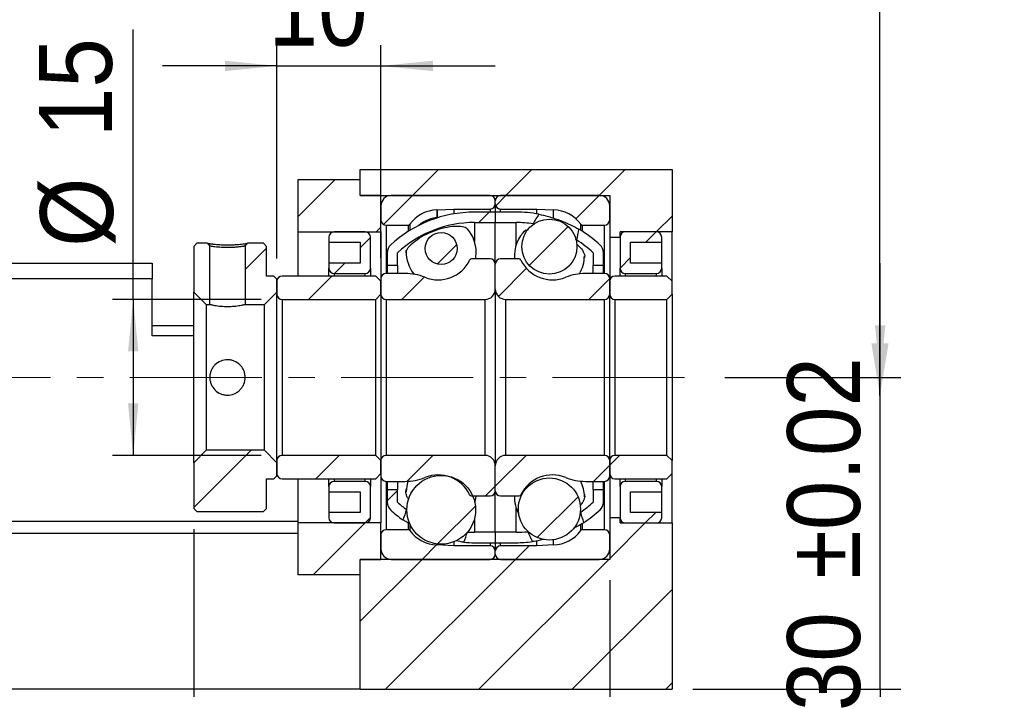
# Model space of a CAD drawing. Header units: millimetres. Extents: x 60 to 533, y 5 to 399.
# Tile 4 of 6: x 438 to 533, y 70 to 134. Entities that reach past the tile are written whole.
import ezdxf

# ---------------------------------------------------------------- set-up
doc = ezdxf.new("R2010")
doc.units = ezdxf.units.MM
doc.header["$LTSCALE"] = 2
doc.linetypes.add('CENTERX2', pattern=[20.32, 12.7, -2.54, 2.54, -2.54])
doc.layers.add('FORMAT', color=7, linetype='Continuous')
doc.styles.add('SLDTEXTSTYLE0', font='GOTHIC.TTF', dxfattribs={"width": 0.913})
doc.styles.get("Standard").update_dxf_attribs({"font": 'GOTHIC.TTF'})
doc.dimstyles.new('SLDDIMSTYLE1', dxfattribs={"dimtxt": 0.18, "dimasz": 5, "dimexe": 0, "dimexo": 0.0625, "dimgap": 0, "dimtad": 0, "dimtih": 1, "dimtoh": 1, "dimdec": 0, "dimrnd": 1e-09, "dimzin": 0, "dimdsep": 46, "dimtxsty": 'STANDARD', "dimsah": 1, "dimcen": 0.09, "dimadec": 0, "dimazin": 0, "dimtfac": 5, "dimtdec": 0, "dimtofl": 0, "dimtmove": 0, "dimatfit": 3, "dimfxl": 1, "dimfrac": 2, "dimtolj": 1, "dimtzin": 0, "dimarcsym": 0})
doc.dimstyles.new('SLDDIMSTYLE2', dxfattribs={"dimtxt": 7, "dimasz": 5, "dimexe": 0, "dimexo": 0.0625, "dimgap": 1.75, "dimtad": 1, "dimrnd": 1e-09, "dimzin": 12, "dimdsep": 46, "dimtxsty": 'SLDTEXTSTYLE0', "dimsah": 1, "dimcen": 0.09, "dimadec": 0, "dimazin": 3, "dimtfac": 1, "dimtofl": 0, "dimtmove": 0, "dimatfit": 3, "dimfxl": 1, "dimfrac": 2, "dimtolj": 1, "dimtzin": 12, "dimarcsym": 0})
doc.dimstyles.new('SLDDIMSTYLE4', dxfattribs={"dimtxt": 7, "dimasz": 5, "dimexe": 0, "dimexo": 0.0625, "dimgap": 1.75, "dimtad": 1, "dimrnd": 1e-09, "dimzin": 12, "dimdsep": 46, "dimtxsty": 'SLDTEXTSTYLE0', "dimsah": 1, "dimcen": 0.09, "dimadec": 0, "dimazin": 3, "dimtfac": 1, "dimtmove": 0, "dimatfit": 0, "dimfxl": 1, "dimfrac": 2, "dimtolj": 1, "dimtzin": 12, "dimarcsym": 0})
doc.dimstyles.new('SLDDIMSTYLE5', dxfattribs={"dimtxt": 7, "dimasz": 5, "dimexe": 0, "dimexo": 0.0625, "dimgap": 1.75, "dimtad": 1, "dimrnd": 1e-09, "dimzin": 12, "dimdsep": 46, "dimtxsty": 'SLDTEXTSTYLE0', "dimsah": 1, "dimcen": 0.09, "dimadec": 0, "dimazin": 3, "dimtol": 1, "dimtp": 0.02, "dimtm": 0.02, "dimtfac": 1, "dimtmove": 0, "dimatfit": 0, "dimfxl": 1, "dimfrac": 2, "dimtolj": 1, "dimarcsym": 0})

# ---------------------------------------------------------------- blocks, each defined once
blk = doc.blocks.new('_D_7')
at = {"layer": 'FORMAT', "color": 7}
for p, q in [((449.374, 107.019), (449.374, 132.989)), ((461.69, 107.019), (447.374, 107.019)), ((449.374, 107.019), (449.374, 92.019)), ((461.69, 92.019), (447.374, 92.019))]:
    blk.add_line(p, q, dxfattribs=at)
for points in [[(449.374, 107.019), (448.874, 102.019), (449.874, 102.019)], [(449.374, 92.019), (449.874, 97.019), (448.874, 97.019)]]:
    blk.add_solid(points, dxfattribs=at)
at = {"layer": 'FORMAT', "color": 7, "char_height": 7, "attachment_point": 1, "rotation": 90, "style": 'SLDTEXTSTYLE0'}
for s, insert in [('15', (440.326, 122.645)), ('%%c', (440.432, 112.088))]:
    blk.add_mtext(s, dxfattribs=dict(at, insert=insert))
blk = doc.blocks.new('_D_10')
at = {"layer": 'FORMAT', "color": 7}
for p, q in [((463.19, 110.969), (463.19, 131.483)), ((473.19, 111.019), (473.19, 131.483)), ((463.19, 129.483), (452.19, 129.483)), ((463.19, 129.483), (473.19, 129.483)), ((473.19, 129.483), (484.19, 129.483))]:
    blk.add_line(p, q, dxfattribs=at)
for points in [[(463.19, 129.483), (458.19, 129.983), (458.19, 128.983)], [(473.19, 129.483), (478.19, 128.983), (478.19, 129.983)]]:
    blk.add_solid(points, dxfattribs=at)
at = {"layer": 'FORMAT', "color": 7, "insert": (462.401, 138.424), "char_height": 7, "attachment_point": 1, "style": 'SLDTEXTSTYLE0'}
blk.add_mtext('10', dxfattribs=at)
blk = doc.blocks.new('_D_11')
at = {"layer": 'FORMAT', "color": 7}
for p, q in [((521.19, 99.519), (521.19, 110.519)), ((506.268, 99.519), (523.19, 99.519)), ((521.19, 69.519), (521.19, 99.519)), ((503.19, 69.519), (523.19, 69.519)), ((521.19, 69.519), (521.19, 58.519))]:
    blk.add_line(p, q, dxfattribs=at)
for points in [[(521.19, 99.519), (521.69, 104.519), (520.69, 104.519)], [(521.19, 69.519), (520.69, 64.519), (521.69, 64.519)]]:
    blk.add_solid(points, dxfattribs=at)
at = {"layer": 'FORMAT', "color": 7, "char_height": 7, "attachment_point": 1, "rotation": 90, "style": 'SLDTEXTSTYLE0'}
for s, insert in [(' ±0.02', (512.249, 77.769)), ('30', (512.249, 67.424))]:
    blk.add_mtext(s, dxfattribs=dict(at, insert=insert))
blk = doc.blocks.new('_D_12')
at = {"layer": 'FORMAT', "color": 7}
for p, q in [((495.19, 80.019), (495.19, 50.863)), ((501.19, 67.519), (501.19, 50.863)), ((495.19, 52.863), (484.19, 52.863)), ((495.19, 52.863), (501.19, 52.863)), ((501.19, 52.863), (512.19, 52.863))]:
    blk.add_line(p, q, dxfattribs=at)
for points in [[(495.19, 52.863), (490.19, 53.363), (490.19, 52.363)], [(501.19, 52.863), (506.19, 52.363), (506.19, 53.363)]]:
    blk.add_solid(points, dxfattribs=at)
at = {"layer": 'FORMAT', "color": 7, "insert": (495.299, 61.804), "char_height": 7, "attachment_point": 1, "style": 'SLDTEXTSTYLE0'}
blk.add_mtext('6', dxfattribs=at)
blk = doc.blocks.new('_D_13')
at = {"layer": 'FORMAT', "color": 7}
for p, q in [((455.19, 84.919), (455.19, 50.863)), ((495.19, 80.019), (495.19, 50.863)), ((495.19, 52.863), (455.19, 52.863))]:
    blk.add_line(p, q, dxfattribs=at)
for centre, start, end in [((481.948, 58.419), 153.43495, 206.56505), ((470.067, 58.419), 333.43495, 26.56505)]:
    blk.add_arc(centre, 12.424, start, end, dxfattribs=at)
for points in [[(455.19, 52.863), (460.19, 52.363), (460.19, 53.363)], [(495.19, 52.863), (490.19, 53.363), (490.19, 52.363)]]:
    blk.add_solid(points, dxfattribs=at)
at = {"layer": 'FORMAT', "color": 7, "insert": (470.835, 61.804), "char_height": 7, "attachment_point": 1, "style": 'SLDTEXTSTYLE0'}
blk.add_mtext('40', dxfattribs=at)

msp = doc.modelspace()

# ---------------------------------------------------------------- hatches: boundary and pattern name
at = {"linetype": 'Continuous', "lineweight": 18}
h = msp.add_hatch(dxfattribs=at)
h.set_pattern_fill('ANSI31', scale=2, style=0)
h.paths.add_polyline_path([(495.19, 113.019), (496.19, 113.019), (496.19, 113.519), (501.19, 113.519), (501.19, 119.519), (471.19, 119.519), (471.19, 117.019), (495.19, 117.019)], flags=0)
h = msp.add_hatch(dxfattribs=at)
h.set_pattern_fill('ANSI31', scale=2, style=0)
h.paths.add_polyline_path([(465.19, 113.519), (473.19, 113.519), (473.19, 117.019), (471.19, 117.019), (471.19, 118.519), (465.19, 118.519)], flags=0)
h = msp.add_hatch(dxfattribs=at)
h.set_pattern_fill('ANSI31', scale=2, style=0)
edge = h.paths.add_edge_path(flags=0)
edge.add_line((484.19, 116.219), (484.19, 116.519))
edge.add_arc((483.69, 116.519), 0.5, 0, 90)
edge.add_line((483.69, 117.019), (474.19, 117.019))
edge.add_arc((474.19, 116.019), 1, 90, 180)
edge.add_line((473.19, 116.019), (473.19, 114.669))
edge.add_arc((473.69, 114.669), 0.5, 180, 270)
edge.add_line((473.69, 114.169), (475.806, 114.169))
edge.add_arc((475.806, 114.369), 0.2, 270, 323.93891)
edge.add_arc((478.69, 112.269), 3.368, 91.83927, 143.93891, ccw=False)
edge.add_arc((478.575, 115.834), 0.2, 271.83927, 273)
edge.add_line((478.586, 115.634), (480.19, 115.719))
edge.add_line((480.19, 115.719), (483.69, 115.719))
edge.add_arc((483.69, 116.219), 0.5, 270, 360)
h = msp.add_hatch(dxfattribs=at)
h.set_pattern_fill('ANSI31', scale=2, style=0)
edge = h.paths.add_edge_path(flags=0)
edge.add_line((494.19, 117.019), (484.69, 117.019))
edge.add_arc((484.69, 116.519), 0.5, 90, 180)
edge.add_line((484.19, 116.519), (484.19, 116.219))
edge.add_arc((484.69, 116.219), 0.5, 180, 270)
edge.add_line((484.69, 115.719), (488.19, 115.719))
edge.add_line((488.19, 115.719), (489.794, 115.634))
edge.add_arc((489.804, 115.834), 0.2, 267, 268.16073)
edge.add_arc((489.69, 112.269), 3.368, 36.06109, 88.16073, ccw=False)
edge.add_arc((492.574, 114.369), 0.2, 216.06109, 270)
edge.add_line((492.574, 114.169), (494.69, 114.169))
edge.add_arc((494.69, 114.669), 0.5, 270, 360)
edge.add_line((495.19, 114.669), (495.19, 116.019))
edge.add_arc((494.19, 116.019), 1, 0, 90)
h = msp.add_hatch(dxfattribs=at)
h.set_pattern_fill('ANSI31', scale=2, style=0)
edge = h.paths.add_edge_path(flags=0)
edge.add_arc((482.19, 103.527), 10.891, 90, 132.79962, ccw=False)
edge.add_line((482.19, 114.419), (484.19, 114.419))
edge.add_line((484.19, 114.419), (484.19, 115.419))
edge.add_line((484.19, 115.419), (482.19, 115.419))
edge.add_arc((482.19, 103.527), 11.891, 90, 132.79962)
edge.add_arc((474.79, 111.519), 1, 132.79962, 180)
edge.add_line((473.79, 111.519), (473.79, 110.319))
edge.add_line((473.79, 110.319), (474.79, 110.319))
edge.add_line((474.79, 110.319), (474.79, 111.519))
h = msp.add_hatch(dxfattribs=at)
h.set_pattern_fill('ANSI31', scale=2, style=0)
edge = h.paths.add_edge_path(flags=0)
edge.add_line((484.19, 115.419), (484.19, 114.419))
edge.add_line((484.19, 114.419), (486.19, 114.419))
edge.add_arc((486.19, 103.527), 10.891, 81.36716, 90, ccw=False)
edge.add_ellipse((484.623, 99.519), major_axis=(7.426, 19.597), ratio=0.152691, start_angle=7.35326, end_angle=8.52834, ccw=False)
edge.add_arc((486.19, 103.527), 11.891, 79.46835, 90)
edge.add_line((486.19, 115.419), (484.19, 115.419))
h = msp.add_hatch(dxfattribs=at)
h.set_pattern_fill('ANSI31', scale=2, style=0)
edge = h.paths.add_edge_path(flags=0)
edge.add_arc((489.39, 112.098), 2.646, 0, 360)
h = msp.add_hatch(dxfattribs=at)
h.set_pattern_fill('ANSI31', scale=2, style=0)
edge = h.paths.add_edge_path(flags=0)
edge.add_arc((493.59, 111.519), 1, 0, 47.20038)
edge.add_arc((486.19, 103.527), 11.891, 47.20038, 59.47605)
edge.add_ellipse((484.623, 99.519), major_axis=(7.426, 19.597), ratio=0.152691, start_angle=351.49396, end_angle=352.66454, ccw=False)
edge.add_arc((486.19, 103.527), 10.891, 47.20038, 57.62243, ccw=False)
edge.add_line((493.59, 111.519), (493.59, 110.319))
edge.add_line((493.59, 110.319), (494.59, 110.319))
edge.add_line((494.59, 110.319), (494.59, 111.519))
h = msp.add_hatch(dxfattribs=at)
h.set_pattern_fill('ANSI31', scale=2, style=0)
edge = h.paths.add_edge_path(flags=0)
edge.add_line((471.19, 112.519), (471.19, 110.519))
edge.add_line((471.19, 110.519), (468.19, 110.519))
edge.add_line((468.19, 110.519), (468.19, 110.019))
edge.add_arc((468.69, 110.019), 0.5, 180, 270)
edge.add_line((468.69, 109.519), (471.69, 109.519))
edge.add_arc((471.69, 110.019), 0.5, 270, 360)
edge.add_line((472.19, 110.019), (472.19, 113.019))
edge.add_arc((471.69, 113.019), 0.5, 0, 90)
edge.add_line((471.69, 113.519), (468.69, 113.519))
edge.add_arc((468.69, 113.019), 0.5, 90, 180)
edge.add_line((468.19, 113.019), (468.19, 112.519))
edge.add_line((468.19, 112.519), (471.19, 112.519))
h = msp.add_hatch(dxfattribs=at)
h.set_pattern_fill('ANSI31', scale=2, style=0)
edge = h.paths.add_edge_path(flags=0)
edge.add_arc((478.99, 111.913), 1.54, 0, 360)
h = msp.add_hatch(dxfattribs=at)
h.set_pattern_fill('ANSI31', scale=2, style=0)
edge = h.paths.add_edge_path(flags=0)
edge.add_line((500.19, 110.019), (500.19, 110.519))
edge.add_line((500.19, 110.519), (497.19, 110.519))
edge.add_line((497.19, 110.519), (497.19, 112.519))
edge.add_line((497.19, 112.519), (500.19, 112.519))
edge.add_line((500.19, 112.519), (500.19, 113.019))
edge.add_arc((499.69, 113.019), 0.5, 0, 90)
edge.add_line((499.69, 113.519), (496.69, 113.519))
edge.add_arc((496.69, 113.019), 0.5, 90, 180)
edge.add_line((496.19, 113.019), (496.19, 110.019))
edge.add_arc((496.69, 110.019), 0.5, 180, 270)
edge.add_line((496.69, 109.519), (499.69, 109.519))
edge.add_arc((499.69, 110.019), 0.5, 270, 360)
h = msp.add_hatch(dxfattribs=at)
h.set_pattern_fill('ANSI31', scale=2, style=0)
h.paths.add_polyline_path([(456.74, 112.153), (456.518, 112.419), (455.49, 112.419), (455.19, 112.119), (455.19, 107.719), (456.39, 106.519), (456.74, 106.519)], flags=0)
h = msp.add_hatch(dxfattribs=at)
h.set_pattern_fill('ANSI31', scale=2, style=0)
edge = h.paths.add_edge_path(flags=0)
edge.add_line((462.19, 112.119), (461.89, 112.419))
edge.add_line((461.89, 112.419), (460.362, 112.419))
edge.add_line((460.362, 112.419), (460.14, 112.153))
edge.add_line((460.14, 112.153), (460.14, 106.519))
edge.add_line((460.14, 106.519), (461.99, 106.519))
edge.add_line((461.99, 106.519), (463.19, 107.719))
edge.add_line((463.19, 107.719), (463.19, 108.969))
edge.add_line((463.19, 108.969), (462.89, 109.269))
edge.add_line((462.89, 109.269), (462.19, 109.269))
edge.add_line((462.19, 109.269), (462.19, 112.119))
h = msp.add_hatch(dxfattribs=at)
h.set_pattern_fill('ANSI31', scale=2, style=0)
edge = h.paths.add_edge_path(flags=0)
edge.add_line((473.19, 109.019), (473.19, 107.519))
edge.add_arc((473.69, 107.519), 0.5, 180, 270)
edge.add_line((473.69, 107.019), (483.19, 107.019))
edge.add_arc((483.19, 108.019), 1, 270, 360)
edge.add_line((484.19, 108.019), (484.19, 110.419))
edge.add_arc((483.69, 110.419), 0.5, 0, 90)
edge.add_line((483.69, 110.919), (481.903, 110.919))
edge.add_arc((481.903, 110.719), 0.2, 90, 154.24792)
edge.add_arc((478.69, 112.269), 3.367, 247.8504, 334.24792, ccw=False)
edge.add_arc((475.535, 104.519), 5, 67.8504, 90)
edge.add_line((475.535, 109.519), (473.69, 109.519))
edge.add_arc((473.69, 109.019), 0.5, 90, 180)
h = msp.add_hatch(dxfattribs=at)
h.set_pattern_fill('ANSI31', scale=2, style=0)
edge = h.paths.add_edge_path(flags=0)
edge.add_line((485.19, 107.019), (494.69, 107.019))
edge.add_arc((494.69, 107.519), 0.5, 270, 360)
edge.add_line((495.19, 107.519), (495.19, 109.019))
edge.add_arc((494.69, 109.019), 0.5, 0, 90)
edge.add_line((494.69, 109.519), (492.845, 109.519))
edge.add_arc((492.845, 104.519), 5, 90, 112.1496)
edge.add_arc((489.69, 112.269), 3.367, 205.75208, 292.1496, ccw=False)
edge.add_arc((486.477, 110.719), 0.2, 25.75208, 90)
edge.add_line((486.477, 110.919), (484.69, 110.919))
edge.add_arc((484.69, 110.419), 0.5, 90, 180)
edge.add_line((484.19, 110.419), (484.19, 108.019))
edge.add_arc((485.19, 108.019), 1, 180, 270)
h = msp.add_hatch(dxfattribs=at)
h.set_pattern_fill('ANSI31', scale=2, style=0)
edge = h.paths.add_edge_path(flags=0)
edge.add_line((472.69, 107.019), (473.19, 107.519))
edge.add_line((473.19, 107.519), (473.19, 108.769))
edge.add_line((473.19, 108.769), (472.69, 109.269))
edge.add_line((472.69, 109.269), (463.69, 109.269))
edge.add_arc((463.69, 108.769), 0.5, 90, 180)
edge.add_line((463.19, 108.769), (463.19, 107.519))
edge.add_arc((463.69, 107.519), 0.5, 180, 270)
edge.add_line((463.69, 107.019), (472.69, 107.019))
h = msp.add_hatch(dxfattribs=at)
h.set_pattern_fill('ANSI31', scale=2, style=0)
edge = h.paths.add_edge_path(flags=0)
edge.add_line((500.69, 107.019), (501.19, 107.519))
edge.add_line((501.19, 107.519), (501.19, 108.769))
edge.add_line((501.19, 108.769), (500.69, 109.269))
edge.add_line((500.69, 109.269), (495.69, 109.269))
edge.add_arc((495.69, 108.769), 0.5, 90, 180)
edge.add_line((495.19, 108.769), (495.19, 107.519))
edge.add_arc((495.69, 107.519), 0.5, 180, 270)
edge.add_line((495.69, 107.019), (500.69, 107.019))
h = msp.add_hatch(dxfattribs=at)
h.set_pattern_fill('ANSI31', scale=2, style=0)
h.paths.add_polyline_path([(455.19, 86.919), (455.49, 86.619), (461.89, 86.619), (462.19, 86.919), (462.19, 89.769), (462.89, 89.769), (463.19, 90.069), (463.19, 91.319), (461.99, 92.519), (456.39, 92.519), (455.19, 91.319)], flags=0)
h = msp.add_hatch(dxfattribs=at)
h.set_pattern_fill('ANSI31', scale=2, style=0)
edge = h.paths.add_edge_path(flags=0)
edge.add_line((473.19, 91.519), (472.69, 92.019))
edge.add_line((472.69, 92.019), (463.69, 92.019))
edge.add_arc((463.69, 91.519), 0.5, 90, 180)
edge.add_line((463.19, 91.519), (463.19, 90.269))
edge.add_arc((463.69, 90.269), 0.5, 180, 270)
edge.add_line((463.69, 89.769), (472.69, 89.769))
edge.add_line((472.69, 89.769), (473.19, 90.269))
edge.add_line((473.19, 90.269), (473.19, 91.519))
h = msp.add_hatch(dxfattribs=at)
h.set_pattern_fill('ANSI31', scale=2, style=0)
edge = h.paths.add_edge_path(flags=0)
edge.add_line((483.19, 92.019), (473.69, 92.019))
edge.add_arc((473.69, 91.519), 0.5, 90, 180)
edge.add_line((473.19, 91.519), (473.19, 90.019))
edge.add_arc((473.69, 90.019), 0.5, 180, 270)
edge.add_line((473.69, 89.519), (475.535, 89.519))
edge.add_arc((475.535, 94.519), 5, 270, 292.1496)
edge.add_arc((478.69, 86.769), 3.367, 25.75208, 112.1496, ccw=False)
edge.add_arc((481.903, 88.319), 0.2, 205.75208, 270)
edge.add_line((481.903, 88.119), (483.69, 88.119))
edge.add_arc((483.69, 88.619), 0.5, 270, 360)
edge.add_line((484.19, 88.619), (484.19, 91.019))
edge.add_arc((483.19, 91.019), 1, 0, 90)
h = msp.add_hatch(dxfattribs=at)
h.set_pattern_fill('ANSI31', scale=2, style=0)
edge = h.paths.add_edge_path(flags=0)
edge.add_line((495.19, 90.019), (495.19, 91.519))
edge.add_arc((494.69, 91.519), 0.5, 0, 90)
edge.add_line((494.69, 92.019), (485.19, 92.019))
edge.add_arc((485.19, 91.019), 1, 90, 180)
edge.add_line((484.19, 91.019), (484.19, 88.619))
edge.add_arc((484.69, 88.619), 0.5, 180, 270)
edge.add_line((484.69, 88.119), (486.477, 88.119))
edge.add_arc((486.477, 88.319), 0.2, 270, 334.24792)
edge.add_arc((489.69, 86.769), 3.367, 67.8504, 154.24792, ccw=False)
edge.add_arc((492.845, 94.519), 5, 247.8504, 270)
edge.add_line((492.845, 89.519), (494.69, 89.519))
edge.add_arc((494.69, 90.019), 0.5, 270, 360)
h = msp.add_hatch(dxfattribs=at)
h.set_pattern_fill('ANSI31', scale=2, style=0)
edge = h.paths.add_edge_path(flags=0)
edge.add_line((501.19, 91.519), (500.69, 92.019))
edge.add_line((500.69, 92.019), (495.69, 92.019))
edge.add_arc((495.69, 91.519), 0.5, 90, 180)
edge.add_line((495.19, 91.519), (495.19, 90.269))
edge.add_arc((495.69, 90.269), 0.5, 180, 270)
edge.add_line((495.69, 89.769), (500.69, 89.769))
edge.add_line((500.69, 89.769), (501.19, 90.269))
edge.add_line((501.19, 90.269), (501.19, 91.519))
h = msp.add_hatch(dxfattribs=at)
h.set_pattern_fill('ANSI31', scale=2, style=0)
edge = h.paths.add_edge_path(flags=0)
edge.add_arc((478.99, 86.784), 3.307, 0, 360)
h = msp.add_hatch(dxfattribs=at)
h.set_pattern_fill('ANSI31', scale=2, style=0)
edge = h.paths.add_edge_path(flags=0)
edge.add_line((468.19, 89.019), (468.19, 88.519))
edge.add_line((468.19, 88.519), (471.19, 88.519))
edge.add_line((471.19, 88.519), (471.19, 86.519))
edge.add_line((471.19, 86.519), (468.19, 86.519))
edge.add_line((468.19, 86.519), (468.19, 86.019))
edge.add_arc((468.69, 86.019), 0.5, 180, 270)
edge.add_line((468.69, 85.519), (471.69, 85.519))
edge.add_arc((471.69, 86.019), 0.5, 270, 360)
edge.add_line((472.19, 86.019), (472.19, 89.019))
edge.add_arc((471.69, 89.019), 0.5, 0, 90)
edge.add_line((471.69, 89.519), (468.69, 89.519))
edge.add_arc((468.69, 89.019), 0.5, 90, 180)
h = msp.add_hatch(dxfattribs=at)
h.set_pattern_fill('ANSI31', scale=2, style=0)
edge = h.paths.add_edge_path(flags=0)
edge.add_arc((489.39, 86.863), 2.987, 0, 360)
h = msp.add_hatch(dxfattribs=at)
h.set_pattern_fill('ANSI31', scale=2, style=0)
edge = h.paths.add_edge_path(flags=0)
edge.add_line((497.19, 86.519), (497.19, 88.519))
edge.add_line((497.19, 88.519), (500.19, 88.519))
edge.add_line((500.19, 88.519), (500.19, 89.019))
edge.add_arc((499.69, 89.019), 0.5, 0, 90)
edge.add_line((499.69, 89.519), (496.69, 89.519))
edge.add_arc((496.69, 89.019), 0.5, 90, 180)
edge.add_line((496.19, 89.019), (496.19, 86.019))
edge.add_arc((496.69, 86.019), 0.5, 180, 270)
edge.add_line((496.69, 85.519), (499.69, 85.519))
edge.add_arc((499.69, 86.019), 0.5, 270, 360)
edge.add_line((500.19, 86.019), (500.19, 86.519))
edge.add_line((500.19, 86.519), (497.19, 86.519))
h = msp.add_hatch(dxfattribs=at)
h.set_pattern_fill('ANSI31', scale=2, style=0)
edge = h.paths.add_edge_path(flags=0)
edge.add_arc((474.79, 87.519), 1, 180, 227.20038)
edge.add_arc((482.19, 95.51), 11.891, 227.20038, 234.58829)
edge.add_ellipse((483.757, 99.519), major_axis=(-24.589, -65.689), ratio=0.045622, start_angle=348.02882, end_angle=348.83431, ccw=False)
edge.add_arc((482.19, 95.51), 10.891, 227.20038, 233.12677, ccw=False)
edge.add_line((474.79, 87.519), (474.79, 88.719))
edge.add_line((474.79, 88.719), (473.79, 88.719))
edge.add_line((473.79, 88.719), (473.79, 87.519))
h = msp.add_hatch(dxfattribs=at)
h.set_pattern_fill('ANSI31', scale=2, style=0)
edge = h.paths.add_edge_path(flags=0)
edge.add_ellipse((484.623, 99.519), major_axis=(9.907, -26.302), ratio=0.113855, start_angle=9.41352, end_angle=10.35398, ccw=False)
edge.add_arc((486.19, 95.51), 11.891, 303.1931, 312.79962)
edge.add_arc((493.59, 87.519), 1, 312.79962, 360)
edge.add_line((494.59, 87.519), (494.59, 88.719))
edge.add_line((494.59, 88.719), (493.59, 88.719))
edge.add_line((493.59, 88.719), (493.59, 87.519))
edge.add_arc((486.19, 95.51), 10.891, 304.78976, 312.79962, ccw=False)
h = msp.add_hatch(dxfattribs=at)
h.set_pattern_fill('ANSI31', scale=2, style=0)
h.paths.add_polyline_path([(471.19, 82.019), (473.19, 82.019), (473.19, 85.519), (465.19, 85.519), (465.19, 80.519), (471.19, 80.519)], flags=0)
h = msp.add_hatch(dxfattribs=at)
h.set_pattern_fill('ANSI31', scale=2, style=0)
h.paths.add_polyline_path([(501.19, 85.519), (496.19, 85.519), (496.19, 86.019), (495.19, 86.019), (495.19, 82.019), (471.19, 82.019), (471.19, 69.519), (501.19, 69.519)], flags=0)
h = msp.add_hatch(dxfattribs=at)
h.set_pattern_fill('ANSI31', scale=2, style=0)
edge = h.paths.add_edge_path(flags=0)
edge.add_line((474.19, 82.019), (483.69, 82.019))
edge.add_arc((483.69, 82.519), 0.5, 270, 360)
edge.add_line((484.19, 82.519), (484.19, 82.819))
edge.add_arc((483.69, 82.819), 0.5, 0, 90)
edge.add_line((483.69, 83.319), (480.19, 83.319))
edge.add_line((480.19, 83.319), (478.586, 83.403))
edge.add_arc((478.575, 83.203), 0.2, 87, 88.16073)
edge.add_arc((478.69, 86.769), 3.368, 216.06109, 268.16073, ccw=False)
edge.add_arc((475.806, 84.669), 0.2, 36.06109, 90)
edge.add_line((475.806, 84.869), (473.69, 84.869))
edge.add_arc((473.69, 84.369), 0.5, 90, 180)
edge.add_line((473.19, 84.369), (473.19, 83.019))
edge.add_arc((474.19, 83.019), 1, 180, 270)
h = msp.add_hatch(dxfattribs=at)
h.set_pattern_fill('ANSI31', scale=2, style=0)
edge = h.paths.add_edge_path(flags=0)
edge.add_line((484.19, 83.619), (484.19, 84.619))
edge.add_line((484.19, 84.619), (482.19, 84.619))
edge.add_arc((482.19, 95.51), 10.891, 266.51455, 270, ccw=False)
edge.add_ellipse((483.757, 99.519), major_axis=(-24.589, -65.689), ratio=0.045622, start_angle=11.19037, end_angle=12.00213, ccw=False)
edge.add_arc((482.19, 95.51), 11.891, 264.99063, 270)
edge.add_line((482.19, 83.619), (484.19, 83.619))
h = msp.add_hatch(dxfattribs=at)
h.set_pattern_fill('ANSI31', scale=2, style=0)
edge = h.paths.add_edge_path(flags=0)
edge.add_line((484.19, 82.819), (484.19, 82.519))
edge.add_arc((484.69, 82.519), 0.5, 180, 270)
edge.add_line((484.69, 82.019), (494.19, 82.019))
edge.add_arc((494.19, 83.019), 1, 270, 360)
edge.add_line((495.19, 83.019), (495.19, 84.369))
edge.add_arc((494.69, 84.369), 0.5, 0, 90)
edge.add_line((494.69, 84.869), (492.574, 84.869))
edge.add_arc((492.574, 84.669), 0.2, 90, 143.93891)
edge.add_arc((489.69, 86.769), 3.368, 271.83927, 323.93891, ccw=False)
edge.add_arc((489.804, 83.203), 0.2, 91.83927, 93)
edge.add_line((489.794, 83.403), (488.19, 83.319))
edge.add_line((488.19, 83.319), (484.69, 83.319))
edge.add_arc((484.69, 82.819), 0.5, 90, 180)
h = msp.add_hatch(dxfattribs=at)
h.set_pattern_fill('ANSI31', scale=2, style=0)
edge = h.paths.add_edge_path(flags=0)
edge.add_arc((486.19, 95.51), 10.891, 270, 275.89974, ccw=False)
edge.add_line((486.19, 84.619), (484.19, 84.619))
edge.add_line((484.19, 84.619), (484.19, 83.619))
edge.add_line((484.19, 83.619), (486.19, 83.619))
edge.add_arc((486.19, 95.51), 11.891, 270, 277.55007)
edge.add_ellipse((484.623, 99.519), major_axis=(9.907, -26.302), ratio=0.113855, start_angle=349.61946, end_angle=350.5653, ccw=False)

# ---------------------------------------------------------------- linework, layer by layer
at = {"color": 7, "linetype": 'Continuous', "lineweight": 25}
for p, q in [((471.19, 117.019), (471.19, 119.519)), ((471.19, 119.519), (501.19, 119.519)), ((501.19, 119.519), (501.19, 113.519)), ((465.19, 118.519), (465.19, 113.519)), ((471.19, 118.519), (465.19, 118.519)), ((471.19, 117.019), (471.19, 118.519)), ((471.19, 117.019), (495.19, 117.019)), ((473.19, 117.019), (471.19, 117.019)), ((473.19, 113.519), (473.19, 117.019)), ((483.69, 117.019), (474.19, 117.019)), ((484.19, 116.219), (484.19, 116.519)), ((494.19, 117.019), (484.69, 117.019)), ((495.19, 117.019), (495.19, 113.019)), ((473.19, 116.019), (473.19, 114.669)), ((478.586, 115.634), (480.19, 115.719)), ((480.19, 115.719), (483.69, 115.719)), ((480.19, 115.719), (480.19, 115.249)), ((484.19, 116.219), (484.19, 115.419)), ((484.69, 115.719), (488.19, 115.719)), ((488.19, 115.719), (489.794, 115.634)), ((488.19, 115.249), (488.19, 115.719)), ((495.19, 114.669), (495.19, 116.019)), ((484.19, 115.419), (482.19, 115.419)), ((486.19, 115.419), (484.19, 115.419)), ((484.19, 115.419), (484.19, 114.419)), ((473.69, 114.169), (475.806, 114.169)), ((482.19, 114.419), (484.19, 114.419)), ((484.19, 114.419), (486.19, 114.419)), ((484.19, 110.419), (484.19, 114.419)), ((487.111, 113.675), (487.377, 113.75)), ((487.966, 114.269), (487.825, 114.295)), ((492.574, 114.169), (494.69, 114.169)), ((465.19, 113.519), (473.19, 113.519)), ((465.19, 113.519), (465.19, 109.269)), ((468.19, 113.019), (468.19, 112.519)), ((471.69, 113.519), (468.69, 113.519)), ((472.19, 110.019), (472.19, 113.019)), ((473.19, 113.519), (473.19, 109.019)), ((492.022, 112.725), (491.898, 112.8)), ((495.19, 113.019), (496.19, 113.019)), ((495.19, 113.019), (495.19, 109.019)), ((501.19, 113.519), (496.19, 113.519)), ((496.19, 113.019), (496.19, 113.519)), ((496.19, 113.019), (496.19, 110.019)), ((499.69, 113.519), (496.69, 113.519)), ((500.19, 112.519), (500.19, 113.019)), ((501.19, 108.769), (501.19, 113.519)), ((455.19, 112.119), (455.49, 112.419)), ((455.19, 112.119), (455.19, 107.719)), ((456.518, 112.419), (455.49, 112.419)), ((456.518, 112.419), (456.74, 112.153)), ((456.74, 106.519), (456.74, 112.153)), ((460.14, 112.153), (460.14, 106.519)), ((461.89, 112.419), (460.362, 112.419)), ((461.89, 112.419), (462.19, 112.119)), ((462.19, 109.269), (462.19, 112.119)), ((468.19, 112.519), (471.19, 112.519)), ((468.19, 112.519), (468.19, 110.519)), ((471.19, 112.519), (471.19, 110.519)), ((497.19, 112.519), (500.19, 112.519)), ((497.19, 110.519), (497.19, 112.519)), ((500.19, 110.519), (500.19, 112.519)), ((473.79, 111.519), (473.79, 110.319)), ((474.79, 110.319), (474.79, 111.519)), ((483.69, 110.919), (481.903, 110.919)), ((486.477, 110.919), (484.69, 110.919)), ((493.59, 111.519), (493.59, 110.319)), ((494.59, 110.319), (494.59, 111.519)), ((412.19, 110.519), (451.19, 110.519)), ((451.19, 110.519), (451.19, 109.005)), ((468.19, 110.519), (468.19, 110.019)), ((471.19, 110.519), (468.19, 110.519)), ((468.19, 109.269), (468.19, 110.019)), ((472.19, 110.019), (472.19, 109.269)), ((473.79, 110.319), (474.79, 110.319)), ((473.79, 110.319), (473.79, 109.519)), ((474.79, 110.319), (474.79, 109.519)), ((484.19, 108.019), (484.19, 110.419)), ((493.59, 110.319), (494.59, 110.319)), ((493.59, 109.519), (493.59, 110.319)), ((494.59, 109.519), (494.59, 110.319)), ((496.19, 109.269), (496.19, 110.019)), ((500.19, 110.519), (497.19, 110.519)), ((500.19, 110.019), (500.19, 110.519)), ((500.19, 110.019), (500.19, 109.269)), ((451.19, 109.005), (403.19, 109.005)), ((451.19, 103.519), (451.19, 109.005)), ((462.89, 109.269), (462.19, 109.269)), ((462.89, 109.269), (463.19, 108.969)), ((463.19, 107.719), (463.19, 108.969)), ((472.69, 109.269), (463.69, 109.269)), ((468.69, 109.519), (471.69, 109.519)), ((472.69, 109.269), (473.19, 108.769)), ((473.19, 109.019), (473.19, 107.519)), ((475.535, 109.519), (473.69, 109.519)), ((494.69, 109.519), (492.845, 109.519)), ((495.19, 107.519), (495.19, 109.019)), ((500.69, 109.269), (495.69, 109.269)), ((496.69, 109.519), (499.69, 109.519)), ((500.69, 109.269), (501.19, 108.769)), ((463.19, 108.769), (463.19, 107.519)), ((473.19, 107.519), (473.19, 108.769)), ((484.19, 108.019), (484.19, 91.019)), ((495.19, 108.769), (495.19, 107.519)), ((501.19, 107.519), (501.19, 108.769)), ((456.39, 106.519), (455.19, 107.719)), ((455.19, 91.319), (455.19, 107.719)), ((463.19, 107.719), (461.99, 106.519)), ((463.19, 91.519), (463.19, 107.519)), ((463.69, 107.019), (472.69, 107.019)), ((463.69, 107.019), (463.69, 92.019)), ((473.19, 107.519), (472.69, 107.019)), ((472.69, 92.019), (472.69, 107.019)), ((473.19, 107.519), (473.19, 91.519)), ((473.69, 107.019), (483.19, 107.019)), ((473.69, 107.019), (473.69, 92.019)), ((483.19, 107.019), (483.19, 92.019)), ((485.19, 107.019), (494.69, 107.019)), ((485.19, 92.019), (485.19, 107.019)), ((494.69, 92.019), (494.69, 107.019)), ((495.19, 91.519), (495.19, 107.519)), ((495.69, 107.019), (500.69, 107.019)), ((495.69, 107.019), (495.69, 92.019)), ((501.19, 107.519), (500.69, 107.019)), ((500.69, 92.019), (500.69, 107.019)), ((501.19, 107.519), (501.19, 91.519)), ((456.39, 106.519), (456.74, 106.519)), ((456.39, 106.519), (456.39, 92.519)), ((460.14, 106.519), (461.99, 106.519)), ((461.99, 92.519), (461.99, 106.519)), ((451.19, 104.519), (455.19, 104.519)), ((455.19, 103.519), (451.19, 103.519)), ((455.19, 91.319), (456.39, 92.519)), ((461.99, 92.519), (456.39, 92.519)), ((461.99, 92.519), (463.19, 91.319)), ((472.69, 92.019), (463.69, 92.019)), ((472.69, 92.019), (473.19, 91.519)), ((483.19, 92.019), (473.69, 92.019)), ((494.69, 92.019), (485.19, 92.019)), ((500.69, 92.019), (495.69, 92.019)), ((500.69, 92.019), (501.19, 91.519)), ((455.19, 91.319), (455.19, 86.919)), ((463.19, 91.519), (463.19, 90.269)), ((463.19, 90.069), (463.19, 91.319)), ((473.19, 91.519), (473.19, 90.019)), ((473.19, 90.269), (473.19, 91.519)), ((484.19, 88.619), (484.19, 91.019)), ((495.19, 90.019), (495.19, 91.519)), ((495.19, 91.519), (495.19, 90.269)), ((501.19, 90.269), (501.19, 91.519)), ((463.19, 90.069), (462.89, 89.769)), ((473.19, 90.269), (472.69, 89.769)), ((473.19, 90.019), (473.19, 85.519)), ((495.19, 90.019), (495.19, 86.019)), ((501.19, 90.269), (500.69, 89.769)), ((501.19, 85.519), (501.19, 90.269)), ((462.19, 89.769), (462.89, 89.769)), ((462.19, 86.919), (462.19, 89.769)), ((463.69, 89.769), (472.69, 89.769)), ((465.19, 89.769), (465.19, 85.519)), ((468.19, 89.019), (468.19, 89.769)), ((468.19, 89.019), (468.19, 88.519)), ((471.69, 89.519), (468.69, 89.519)), ((472.19, 89.769), (472.19, 89.019)), ((472.19, 86.019), (472.19, 89.019)), ((473.69, 89.519), (475.535, 89.519)), ((473.79, 89.519), (473.79, 88.719)), ((474.79, 89.519), (474.79, 88.719)), ((492.845, 89.519), (494.69, 89.519)), ((493.59, 88.719), (493.59, 89.519)), ((494.59, 88.719), (494.59, 89.519)), ((495.69, 89.769), (500.69, 89.769)), ((496.19, 89.019), (496.19, 89.769)), ((496.19, 89.019), (496.19, 86.019)), ((499.69, 89.519), (496.69, 89.519)), ((500.19, 89.769), (500.19, 89.019)), ((500.19, 88.519), (500.19, 89.019)), ((468.19, 88.519), (471.19, 88.519)), ((468.19, 88.519), (468.19, 86.519)), ((471.19, 88.519), (471.19, 86.519)), ((473.79, 88.719), (473.79, 87.519)), ((474.79, 88.719), (473.79, 88.719)), ((474.79, 87.519), (474.79, 88.719)), ((481.903, 88.119), (483.69, 88.119)), ((484.19, 84.619), (484.19, 88.619)), ((484.69, 88.119), (486.477, 88.119)), ((493.59, 88.719), (493.59, 87.519)), ((494.59, 88.719), (493.59, 88.719)), ((494.59, 87.519), (494.59, 88.719)), ((497.19, 88.519), (500.19, 88.519)), ((497.19, 86.519), (497.19, 88.519)), ((500.19, 86.519), (500.19, 88.519)), ((455.49, 86.619), (455.19, 86.919)), ((455.49, 86.619), (461.89, 86.619)), ((462.19, 86.919), (461.89, 86.619)), ((468.19, 86.519), (468.19, 86.019)), ((471.19, 86.519), (468.19, 86.519)), ((500.19, 86.519), (497.19, 86.519)), ((500.19, 86.019), (500.19, 86.519)), ((403.19, 85.695), (465.19, 85.695)), ((465.19, 85.519), (465.19, 80.519)), ((473.19, 85.519), (465.19, 85.519)), ((468.69, 85.519), (471.69, 85.519)), ((473.19, 82.019), (473.19, 85.519)), ((495.19, 86.019), (495.19, 82.019)), ((496.19, 86.019), (495.19, 86.019)), ((496.19, 85.519), (496.19, 86.019)), ((496.19, 85.519), (501.19, 85.519)), ((496.69, 85.519), (499.69, 85.519)), ((501.19, 85.519), (501.19, 69.519)), ((465.19, 84.519), (403.19, 84.519)), ((473.19, 84.369), (473.19, 83.019)), ((475.806, 84.869), (473.69, 84.869)), ((484.19, 84.619), (482.19, 84.619)), ((484.19, 84.619), (484.19, 83.619)), ((486.19, 84.619), (484.19, 84.619)), ((494.69, 84.869), (492.574, 84.869)), ((495.19, 83.019), (495.19, 84.369)), ((480.19, 83.319), (478.586, 83.403)), ((480.19, 83.702), (480.19, 83.319)), ((483.69, 83.319), (480.19, 83.319)), ((482.19, 83.619), (484.19, 83.619)), ((484.19, 83.619), (484.19, 82.819)), ((484.19, 83.619), (486.19, 83.619)), ((488.19, 83.319), (484.69, 83.319)), ((488.19, 83.319), (488.19, 83.756)), ((489.794, 83.403), (488.19, 83.319)), ((484.19, 82.519), (484.19, 82.819)), ((471.19, 69.519), (471.19, 82.019)), ((495.19, 82.019), (471.19, 82.019)), ((471.19, 82.019), (473.19, 82.019)), ((471.19, 80.519), (471.19, 82.019)), ((474.19, 82.019), (483.69, 82.019)), ((484.69, 82.019), (494.19, 82.019)), ((471.19, 80.519), (465.19, 80.519)), ((471.19, 69.519), (403.19, 69.519)), ((471.19, 69.519), (501.19, 69.519))]:
    msp.add_line(p, q, dxfattribs=at)
at = {"color": 8, "linetype": 'Continuous', "lineweight": 25}
for p, q in [((478.582, 115.634), (478.582, 114.903)), ((478.586, 115.634), (478.586, 114.903)), ((483.69, 115.719), (483.69, 115.419)), ((484.69, 115.419), (484.69, 115.719)), ((489.794, 114.843), (489.794, 115.634)), ((489.798, 114.842), (489.798, 115.634)), ((473.69, 114.169), (473.69, 109.519)), ((475.806, 114.169), (475.806, 113.56)), ((475.968, 114.251), (475.968, 113.661)), ((482.19, 114.419), (482.19, 112.603)), ((486.19, 112.266), (486.19, 114.419)), ((492.412, 113.661), (492.412, 114.251)), ((492.574, 113.56), (492.574, 114.169)), ((494.69, 109.519), (494.69, 114.169)), ((468.69, 109.519), (468.69, 109.269)), ((471.69, 109.269), (471.69, 109.519)), ((496.69, 109.519), (496.69, 109.269)), ((499.69, 109.269), (499.69, 109.519)), ((468.69, 89.769), (468.69, 89.519)), ((471.69, 89.519), (471.69, 89.769)), ((473.69, 89.519), (473.69, 84.869)), ((494.69, 84.869), (494.69, 89.519)), ((496.69, 89.769), (496.69, 89.519)), ((499.69, 89.519), (499.69, 89.769)), ((486.19, 84.619), (486.19, 86.993)), ((475.806, 85.502), (475.806, 84.869)), ((475.968, 85.415), (475.968, 84.786)), ((482.19, 85.948), (482.19, 84.619)), ((492.412, 84.786), (492.412, 85.339)), ((492.574, 84.869), (492.574, 85.441)), ((478.582, 83.502), (478.582, 83.403)), ((478.586, 83.501), (478.586, 83.403)), ((483.69, 83.619), (483.69, 83.319)), ((484.69, 83.319), (484.69, 83.619)), ((489.794, 83.403), (489.794, 83.904)), ((489.798, 83.403), (489.798, 83.904))]:
    msp.add_line(p, q, dxfattribs=at)
at = {"color": 7, "linetype": 'Continuous', "lineweight": 25, "flags": 128}
for points in [[(460.14, 112.153), (460.2, 112.225), (460.26, 112.297), (460.362, 112.419)], [(482.293, 110.919), (482.304, 110.978), (482.355, 111.563)], [(475.795, 89.525), (475.676, 89.054), (475.625, 88.528)], [(482.216, 87.512), (482.304, 87.885), (482.337, 88.119)]]:
    msp.add_lwpolyline(points, dxfattribs=at)
at = {"color": 7, "linetype": 'Continuous', "lineweight": 25}
for centre, radius in [((489.39, 112.098), 2.646), ((478.99, 111.913), 1.54), ((478.99, 86.784), 3.307), ((489.39, 86.863), 2.987)]:
    msp.add_circle(centre, radius, dxfattribs=at)
for centre, radius, start, end in [((474.19, 116.019), 1, 90, 180), ((483.69, 116.519), 0.5, 0, 90), ((484.69, 116.519), 0.5, 90, 180), ((494.19, 116.019), 1, 0, 90), ((478.69, 112.269), 3.368, 91.83927, 143.93891), ((478.575, 115.834), 0.2, 271.83927, 273), ((483.69, 116.219), 0.5, 270, 0), ((484.69, 116.219), 0.5, 180, 270), ((489.804, 115.834), 0.2, 267, 268.16073), ((489.69, 112.269), 3.368, 36.06109, 88.16073), ((473.69, 114.669), 0.5, 180, 270), ((482.19, 103.527), 11.891, 90, 132.79962), ((478.99, 111.563), 3.365, 93.4406, 129.98787), ((486.19, 103.527), 11.891, 79.46835, 90), ((494.69, 114.669), 0.5, 270, 0), ((482.19, 103.527), 10.891, 90, 132.79962), ((475.806, 114.369), 0.2, 270, 323.93891), ((478.99, 111.563), 3.365, 0, 41.60085), ((489.39, 111.225), 3.365, 132.06093, 185.22083), ((486.19, 103.527), 10.891, 81.36716, 90), ((486.19, 103.527), 11.891, 47.20038, 59.47605), ((492.574, 114.369), 0.2, 216.06109, 270), ((468.69, 113.019), 0.5, 90, 180), ((471.69, 113.019), 0.5, 0, 90), ((486.19, 103.527), 10.891, 47.20038, 57.62243), ((496.69, 113.019), 0.5, 90, 180), ((499.69, 113.019), 0.5, 0, 90), ((474.79, 111.519), 1, 132.79962, 180), ((493.59, 111.519), 1, 0, 47.20038), ((478.99, 111.563), 3.365, 178.64724, 218.3294), ((478.69, 112.269), 3.368, 247.8504, 334.24792), ((481.903, 110.719), 0.2, 90, 154.24792), ((483.69, 110.419), 0.5, 0, 90), ((484.69, 110.419), 0.5, 90, 180), ((486.477, 110.719), 0.2, 25.75208, 90), ((489.69, 112.269), 3.368, 205.75208, 292.1496), ((489.39, 111.225), 3.365, 328.87749, 0), ((468.69, 110.019), 0.5, 180, 270), ((471.69, 110.019), 0.5, 270, 0), ((496.69, 110.019), 0.5, 180, 270), ((499.69, 110.019), 0.5, 270, 0), ((463.69, 108.769), 0.5, 90, 180), ((473.69, 109.019), 0.5, 90, 180), ((475.535, 104.519), 5, 67.8504, 90), ((492.845, 104.519), 5, 90, 112.1496), ((494.69, 109.019), 0.5, 0, 90), ((495.69, 108.769), 0.5, 90, 180), ((483.19, 108.019), 1, 270, 0), ((485.19, 108.019), 1, 180, 270), ((463.69, 107.519), 0.5, 180, 270), ((473.69, 107.519), 0.5, 180, 270), ((494.69, 107.519), 0.5, 270, 0), ((495.69, 107.519), 0.5, 180, 270), ((463.69, 91.519), 0.5, 90, 180), ((473.69, 91.519), 0.5, 90, 180), ((483.19, 91.019), 1, 0, 90), ((485.19, 91.019), 1, 90, 180), ((494.69, 91.519), 0.5, 0, 90), ((495.69, 91.519), 0.5, 90, 180), ((463.69, 90.269), 0.5, 180, 270), ((473.69, 90.019), 0.5, 180, 270), ((478.69, 86.769), 3.368, 25.75208, 112.1496), ((489.69, 86.769), 3.368, 67.8504, 154.24792), ((494.69, 90.019), 0.5, 270, 0), ((495.69, 90.269), 0.5, 180, 270), ((468.69, 89.019), 0.5, 90, 180), ((471.69, 89.019), 0.5, 0, 90), ((475.535, 94.519), 5, 270, 292.1496), ((492.845, 94.519), 5, 247.8504, 270), ((489.39, 88.034), 3.365, 0, 26.55112), ((496.69, 89.019), 0.5, 90, 180), ((499.69, 89.019), 0.5, 0, 90), ((481.903, 88.319), 0.2, 205.75208, 270), ((483.69, 88.619), 0.5, 270, 0), ((484.69, 88.619), 0.5, 180, 270), ((489.39, 88.034), 3.365, 178.56395, 208.60411), ((486.477, 88.319), 0.2, 270, 334.24792), ((474.79, 87.519), 1, 180, 227.20038), ((482.19, 95.51), 10.891, 227.20038, 233.12677), ((486.19, 95.51), 10.891, 304.78976, 312.79962), ((493.59, 87.519), 1, 312.79962, 0), ((482.19, 95.51), 11.891, 227.20038, 234.58829), ((486.19, 95.51), 11.891, 303.1931, 312.79962), ((468.69, 86.019), 0.5, 180, 270), ((471.69, 86.019), 0.5, 270, 0), ((496.69, 86.019), 0.5, 180, 270), ((499.69, 86.019), 0.5, 270, 0), ((473.69, 84.369), 0.5, 90, 180), ((475.806, 84.669), 0.2, 36.06109, 90), ((478.69, 86.769), 3.368, 216.06109, 268.16073), ((482.19, 95.51), 10.891, 266.51455, 270), ((486.19, 95.51), 10.891, 270, 275.89974), ((489.69, 86.769), 3.368, 271.83927, 323.93891), ((492.574, 84.669), 0.2, 90, 143.93891), ((494.69, 84.369), 0.5, 0, 90), ((478.575, 83.203), 0.2, 87, 88.16073), ((482.19, 95.51), 11.891, 264.99063, 270), ((483.69, 82.819), 0.5, 0, 90), ((484.69, 82.819), 0.5, 90, 180), ((486.19, 95.51), 11.891, 270, 277.55007), ((489.804, 83.203), 0.2, 91.83927, 93), ((474.19, 83.019), 1, 180, 270), ((483.69, 82.519), 0.5, 270, 0), ((484.69, 82.519), 0.5, 180, 270), ((494.19, 83.019), 1, 270, 360)]:
    msp.add_arc(centre, radius, start, end, dxfattribs=at)
for centre, major_axis, ratio, start_param, end_param in [((484.623, 99.519), (7.426, 19.597), 0.152691, 0.701674, 0.776362), ((484.623, 99.519), (7.426, 19.597), 0.152691, 5.508151, 5.582719), ((483.757, 99.519), (-24.589, -65.689), 0.045622, 4.924327, 4.939537), ((484.623, 99.519), (9.907, -26.302), 0.113855, 0.969028, 1.013518), ((483.757, 99.519), (-24.589, -65.689), 0.045622, 1.344145, 1.359405), ((484.623, 99.519), (9.907, -26.302), 0.113855, 5.268492, 5.313089)]:
    msp.add_ellipse(centre, major_axis=major_axis, ratio=ratio, start_param=start_param, end_param=end_param, dxfattribs=at)
for points, knots in [([(488.363, 115.218), (488.651, 115.165), (488.968, 115.09), (489.479, 114.944), (489.652, 114.891), (490, 114.776), (490.177, 114.714), (490.705, 114.516), (491.052, 114.37), (491.686, 114.072), (491.981, 113.917), (492.23, 113.771)], [0, 0, 0, 0, 0.25, 0.25, 0.375, 0.375, 0.5, 0.5, 0.75, 0.75, 1, 1, 1, 1]), ([(475.648, 111.392), (475.626, 111.476), (475.576, 111.665), (475.889, 112.125), (476.486, 112.667), (477.33, 113.202), (478.32, 113.651), (479.345, 113.961), (480.295, 114.103), (481.039, 114.064), (481.484, 113.914), (481.527, 113.745), (481.542, 113.686)], [0, 0, 0, 0, 0.0854765, 0.1923858, 0.2995278, 0.4070037, 0.5143375, 0.6213422, 0.7283601, 0.8357157, 0.943263, 1, 1, 1, 1]), ([(486.844, 113.354), (486.849, 113.398), (486.863, 113.531), (487.011, 113.617), (487.111, 113.675)], [0, 0, 0, 0, 0.326765, 1, 1, 1, 1]), ([(456.518, 112.419), (456.519, 112.418), (456.521, 112.418), (456.535, 112.416), (456.559, 112.412), (456.591, 112.407), (456.633, 112.4), (456.685, 112.393), (456.745, 112.384), (456.815, 112.375), (456.895, 112.365), (456.983, 112.355), (457.163, 112.334), (457.464, 112.304), (457.935, 112.275), (458.396, 112.266), (458.817, 112.272), (459.18, 112.29), (459.516, 112.314), (459.808, 112.344), (460.047, 112.373), (460.205, 112.395), (460.3, 112.409), (460.352, 112.417), (460.359, 112.418), (460.362, 112.419)], [0, 0, 0, 0, 0.0239038, 0.0472722, 0.0702116, 0.0928339, 0.1152561, 0.1375983, 0.1599819, 0.1825275, 0.2053533, 0.228573, 0.252295, 0.336516, 0.4171729, 0.5005155, 0.5617813, 0.6241268, 0.6864345, 0.7484227, 0.8106193, 0.8739391, 0.9163885, 0.9581761, 1, 1, 1, 1]), ([(460.14, 112.153), (460.139, 112.153), (460.137, 112.152), (460.12, 112.149), (460.089, 112.143), (460.041, 112.135), (459.975, 112.124), (459.887, 112.112), (459.777, 112.097), (459.575, 112.071), (459.257, 112.039), (458.835, 112.013), (458.37, 112.001), (457.801, 112.023), (457.322, 112.067), (457.032, 112.106), (456.888, 112.127), (456.797, 112.142), (456.748, 112.151), (456.743, 112.152), (456.74, 112.153)], [0, 0, 0, 0, 0.024598, 0.051114, 0.079553, 0.109919, 0.142216, 0.176446, 0.212612, 0.250715, 0.34805, 0.431301, 0.500492, 0.609269, 0.74947, 0.809514, 0.86458, 0.914675, 0.95981, 1, 1, 1, 1]), ([(491.989, 112.341), (492.059, 112.285), (492.378, 112.037), (492.671, 111.597), (492.842, 111.185), (492.738, 111.042), (492.711, 111.005)], [0, 0, 0, 0, 0.108146, 0.486515, 0.864534, 1, 1, 1, 1]), ([(460.14, 106.519), (460.14, 106.519), (460.095, 106.507), (459.968, 106.479), (459.914, 106.467), (459.791, 106.442), (459.721, 106.428), (459.564, 106.401), (459.477, 106.387), (459.294, 106.362), (459.196, 106.35), (458.886, 106.321), (458.665, 106.309), (458.328, 106.309), (458.218, 106.312), (458, 106.322), (457.891, 106.33), (457.583, 106.36), (457.395, 106.387), (457.082, 106.442), (456.956, 106.469), (456.828, 106.498), (456.795, 106.505), (456.751, 106.516), (456.74, 106.519), (456.74, 106.519)], [0, 0, 0, 0, 0.125, 0.125, 0.1875, 0.1875, 0.25, 0.25, 0.3125, 0.3125, 0.375, 0.375, 0.5, 0.5, 0.5625, 0.5625, 0.625, 0.625, 0.75, 0.75, 0.875, 0.875, 0.9375, 0.9375, 1, 1, 1, 1]), ([(456.74, 99.519), (456.74, 99.631), (456.751, 99.742), (456.795, 99.96), (456.827, 100.068), (456.913, 100.274), (456.965, 100.371), (457.089, 100.556), (457.16, 100.643), (457.394, 100.877), (457.583, 101.003), (457.992, 101.173), (458.216, 101.218), (458.55, 101.219), (458.663, 101.207), (458.882, 101.164), (458.988, 101.132), (459.297, 101.003), (459.484, 100.878), (459.721, 100.642), (459.791, 100.557), (459.914, 100.373), (459.967, 100.273), (460.053, 100.068), (460.085, 99.962), (460.129, 99.743), (460.14, 99.63), (460.14, 99.297), (460.095, 99.072), (459.968, 98.765), (459.915, 98.666), (459.791, 98.481), (459.721, 98.396), (459.565, 98.239), (459.478, 98.167), (459.294, 98.044), (459.197, 97.992), (458.887, 97.863), (458.665, 97.819), (458.329, 97.818), (458.218, 97.829), (458, 97.873), (457.891, 97.906), (457.584, 98.033), (457.395, 98.16), (457.083, 98.472), (456.956, 98.66), (456.828, 98.967), (456.795, 99.075), (456.751, 99.295), (456.74, 99.406), (456.74, 99.519)], [0, 0, 0, 0, 0.03125, 0.03125, 0.0625, 0.0625, 0.09375, 0.09375, 0.125, 0.125, 0.1875, 0.1875, 0.25, 0.25, 0.28125, 0.28125, 0.3125, 0.3125, 0.375, 0.375, 0.40625, 0.40625, 0.4375, 0.4375, 0.46875, 0.46875, 0.5, 0.5, 0.5625, 0.5625, 0.59375, 0.59375, 0.625, 0.625, 0.65625, 0.65625, 0.6875, 0.6875, 0.75, 0.75, 0.78125, 0.78125, 0.8125, 0.8125, 0.875, 0.875, 0.9375, 0.9375, 0.96875, 0.96875, 1, 1, 1, 1]), ([(475.86, 87.773), (475.814, 87.851), (475.7, 88.039), (475.614, 88.315), (475.584, 88.594), (475.634, 88.746), (475.659, 88.821)], [0, 0, 0, 0, 0.193706, 0.470189, 0.737999, 1, 1, 1, 1]), ([(492.731, 88.307), (492.749, 88.264), (492.794, 88.155), (492.774, 87.937), (492.678, 87.666), (492.528, 87.404), (492.381, 87.231), (492.321, 87.162)], [0, 0, 0, 0, 0.151581, 0.384895, 0.611117, 0.843879, 1, 1, 1, 1]), ([(476.013, 85.431), (475.858, 85.508), (475.512, 85.678), (475.375, 85.769), (475.3, 85.818)], [0, 0, 0, 0, 0.44963, 1, 1, 1, 1]), ([(492.7, 85.559), (492.608, 85.5), (492.337, 85.328), (491.933, 85.126), (491.667, 84.992)], [0, 0, 0, 0, 0.341685, 1, 1, 1, 1]), ([(481.152, 83.664), (481.102, 83.671), (480.95, 83.691), (480.692, 83.739), (480.406, 83.819), (480.392, 83.823)], [0, 0, 0, 0, 0.314065, 0.9652, 1, 1, 1, 1]), ([(488.89, 83.967), (488.834, 83.95), (488.455, 83.838), (488.077, 83.769), (487.808, 83.73), (487.752, 83.722)], [0, 0, 0, 0, 0.1210972, 0.8189684, 1, 1, 1, 1])]:
    msp.add_open_spline(points, degree=3, knots=knots, dxfattribs=at)
at = {"layer": 'FORMAT', "color": 7, "linetype": 'CENTERX2', "lineweight": 18, "ltscale": 0.5}
msp.add_line((388.091, 99.519), (504.268, 99.519), dxfattribs=at)

# ---------------------------------------------------------------- dimensions: what is measured, and where the dimension line sits
at = {"layer": 'FORMAT', "color": 7}
for base, p1, p2, picture, middle in [((473.19, 129.483), (463.19, 108.969), (473.19, 109.019), '_D_10', (467.573, 129.483)), ((501.19, 52.863), (495.19, 82.019), (501.19, 69.519), '_D_12', (497.885, 52.863))]:
    dim = msp.add_linear_dim(base=base, p1=p1, p2=p2, dimstyle='SLDDIMSTYLE4', dxfattribs=at)
    dim.commit()
    dim.dimension.update_dxf_attribs({"geometry": picture, "text_midpoint": middle, "dimtype": 160})
dim = msp.add_linear_dim(base=(449.374, 92.019), p1=(463.69, 107.019), p2=(463.69, 92.019), angle=90, text='%%c<>', dimstyle='SLDDIMSTYLE2', dxfattribs=at)
dim.commit()
dim.dimension.update_dxf_attribs({"geometry": '_D_7', "text_midpoint": (449.374, 122.539), "dimtype": 160})
dim = msp.add_linear_dim(base=(521.19, 99.519), p1=(501.19, 69.519), p2=(504.268, 99.519), angle=90, dimstyle='SLDDIMSTYLE5', dxfattribs=at)
dim.commit()
dim.dimension.update_dxf_attribs({"geometry": '_D_11', "text_midpoint": (521.19, 85.503), "dimtype": 160})
dim = msp.add_linear_dim(base=(455.19, 52.863), p1=(495.19, 82.019), p2=(455.19, 86.919), text='(<>)', dimstyle='SLDDIMSTYLE4', dxfattribs=at)
dim.commit()
dim.dimension.update_dxf_attribs({"geometry": '_D_13', "text_midpoint": (476.008, 52.863), "dimtype": 160})

# ---------------------------------------------------------------- leaders
msp.add_leader([(521.172, 97.793), (521.172, 167.162), (468.248, 167.162)], dimstyle='SLDDIMSTYLE1', dxfattribs=at)

doc.saveas('drawing.dxf')
